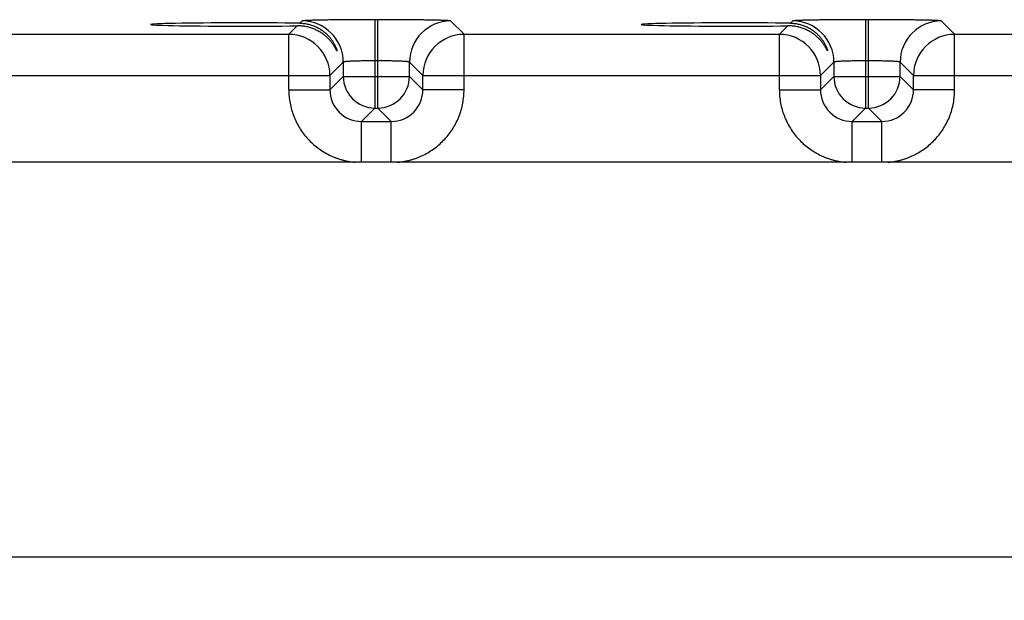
# Model space of a CAD drawing. Header units: inches. Extents: x 0 to 34, y 0 to 22.
# Tile 55 of 67: x 23 to 24.9, y 16.3 to 17.4. Entities that reach past the tile are written whole.
import ezdxf

# ---------------------------------------------------------------- set-up
doc = ezdxf.new("R2010")
doc.units = ezdxf.units.IN
doc.header["$LTSCALE"] = 1.87
doc.header["$MEASUREMENT"] = 0
doc.layers.get('0').update_dxf_attribs({"linetype": 'CONTINUOUS'})
doc.layers.add('DIMENSIONS', color=7, linetype='CONTINUOUS')
doc.styles.get("Standard").update_dxf_attribs({"font": 'txt', "width": 0.8})
doc.dimstyles.new('DIMSTYLE_1', dxfattribs={"dimtxt": 0.125, "dimasz": 0.18, "dimexe": 0.18, "dimexo": 0.0625, "dimgap": 0.09, "dimtad": 0, "dimtih": 1, "dimtoh": 1, "dimdec": 3, "dimzin": 4, "dimdsep": 46, "dimtxsty": 'STANDARD', "dimblk": '_FILLED', "dimblk1": '_FILLED', "dimblk2": '_FILLED', "dimcen": 0.09, "dimadec": 0, "dimazin": 0, "dimtp": 0.01, "dimtm": 0.01, "dimtfac": 1, "dimtdec": 3, "dimtofl": 0, "dimtmove": 0, "dimatfit": 3, "dimldrblk": '_FILLED', "dimfxl": 1, "dimtolj": 1, "dimtzin": 4, "dimarcsym": 0})

# ---------------------------------------------------------------- blocks, each defined once
blk = doc.blocks.new('_FILLED')
at = {"color": 0, "linetype": 'BYBLOCK'}
blk.add_solid([(0, 0), (-1, 0.174), (-1, -0.174)], dxfattribs=at)
blk = doc.blocks.new('*D5')
at = {"layer": 'DIMENSIONS', "color": 2, "linetype": 'CONTINUOUS'}
for p, q in [((21.5825, 16.2534), (21.5825, 18.9793)), ((28.0825, 16.2534), (28.0825, 18.9793)), ((21.5825, 18.8543), (24.1075, 18.8543)), ((28.0825, 18.8543), (25.5575, 18.8543))]:
    blk.add_line(p, q, dxfattribs=at)
at = {"layer": 'DIMENSIONS', "color": 2, "linetype": 'CONTINUOUS', "xscale": 0.18, "yscale": 0.18, "zscale": 0.18, "rotation": 180}
blk.add_blockref('_FILLED', (21.5825, 18.8543), dxfattribs=at)
at = {"layer": 'DIMENSIONS', "color": 2, "linetype": 'CONTINUOUS', "xscale": 0.18, "yscale": 0.18, "zscale": 0.18}
blk.add_blockref('_FILLED', (28.0825, 18.8543), dxfattribs=at)
at = {"layer": 'DIMENSIONS', "color": 2, "linetype": 'CONTINUOUS', "insert": (24.8325, 18.9168), "char_height": 0.125, "width": 1.325, "attachment_point": 2, "line_spacing_factor": 0.9}
blk.add_mtext('6.500{\\Ftxt.shx;\\W1.000000;\\H0.125000; }[165.1]', dxfattribs=at)

msp = doc.modelspace()

# ---------------------------------------------------------------- linework, layer by layer
at = {"color": 7, "linetype": 'CONTINUOUS'}
for p, q in [((23.5295, 17.3423), (23.5134, 17.3262)), ((23.5387, 17.3515), (23.5345, 17.3473)), ((23.6767, 17.3539), (23.6767, 17.1865)), ((23.6823, 17.3539), (23.6767, 17.3539)), ((23.6823, 17.1865), (23.6823, 17.3539)), ((23.8456, 17.3262), (23.8202, 17.3515)), ((24.4595, 17.3423), (24.4434, 17.3262)), ((24.4687, 17.3515), (24.4645, 17.3473)), ((24.6067, 17.3539), (24.6067, 17.1865)), ((24.6123, 17.3539), (24.6067, 17.3539)), ((24.6123, 17.1865), (24.6123, 17.3539)), ((24.7756, 17.3262), (24.7502, 17.3515)), ((22.9156, 17.3262), (23.5134, 17.3262)), ((23.5134, 17.2211), (23.5134, 17.3262)), ((23.8456, 17.2211), (23.8456, 17.3262)), ((23.8456, 17.3262), (24.4434, 17.3262)), ((24.4434, 17.2211), (24.4434, 17.3262)), ((24.7756, 17.2211), (24.7756, 17.3262)), ((24.7756, 17.3262), (25.3734, 17.3262)), ((23.6167, 17.2735), (23.5913, 17.2482)), ((23.6167, 17.2735), (23.6167, 17.2465)), ((23.6823, 17.2759), (23.6767, 17.2759)), ((23.7423, 17.2465), (23.7423, 17.2735)), ((23.7676, 17.2482), (23.7423, 17.2735)), ((24.5467, 17.2735), (24.5213, 17.2482)), ((24.5467, 17.2735), (24.5467, 17.2465)), ((24.6123, 17.2759), (24.6067, 17.2759)), ((24.6723, 17.2465), (24.6723, 17.2735)), ((24.6976, 17.2482), (24.6723, 17.2735)), ((22.8376, 17.2482), (23.5913, 17.2482)), ((23.5913, 17.2482), (23.5913, 17.2211)), ((23.6167, 17.2465), (23.5913, 17.2211)), ((23.6167, 17.2465), (23.7423, 17.2465)), ((23.7423, 17.2465), (23.7676, 17.2211)), ((23.7676, 17.2211), (23.7676, 17.2482)), ((23.7676, 17.2482), (24.5213, 17.2482)), ((24.5213, 17.2482), (24.5213, 17.2211)), ((24.5467, 17.2465), (24.5213, 17.2211)), ((24.5467, 17.2465), (24.6723, 17.2465)), ((24.6723, 17.2465), (24.6976, 17.2211)), ((24.6976, 17.2211), (24.6976, 17.2482)), ((24.6976, 17.2482), (25.4513, 17.2482)), ((23.5134, 17.2211), (23.5913, 17.2211)), ((23.8456, 17.2211), (23.7676, 17.2211)), ((24.4434, 17.2211), (24.5213, 17.2211)), ((24.7756, 17.2211), (24.6976, 17.2211)), ((23.6767, 17.1865), (23.6513, 17.1612)), ((23.6767, 17.1865), (23.6823, 17.1865)), ((23.6823, 17.1865), (23.7076, 17.1612)), ((24.6067, 17.1865), (24.5813, 17.1612)), ((24.6067, 17.1865), (24.6123, 17.1865)), ((24.6123, 17.1865), (24.6376, 17.1612)), ((23.6513, 17.0837), (23.6513, 17.1612)), ((23.6513, 17.1612), (23.7076, 17.1612)), ((23.7076, 17.0837), (23.7076, 17.1612)), ((24.5813, 17.0837), (24.5813, 17.1612)), ((24.5813, 17.1612), (24.6376, 17.1612)), ((24.6376, 17.0837), (24.6376, 17.1612)), ((28.3619, 17.0837), (21.2879, 17.0837)), ((21.2879, 16.3357), (28.3679, 16.3357))]:
    msp.add_line(p, q, dxfattribs=at)
for centre, radius, start, end in [((23.5387, 17.2735), 0.078, 0.0209, 89.9791), ((23.8203, 17.2735), 0.078, 90.0209, 179.9791), ((24.4687, 17.2735), 0.078, 0.0209, 89.9791), ((24.7503, 17.2735), 0.078, 90.0209, 179.9791), ((23.5133, 17.2481), 0.078, 0.0209, 89.9791), ((23.8456, 17.2481), 0.078, 90.0209, 179.9791), ((24.4433, 17.2481), 0.078, 0.0209, 89.9791), ((24.7756, 17.2481), 0.078, 90.0209, 179.9791), ((23.6767, 17.2465), 0.06, 180.021, 269.979), ((23.6822, 17.2465), 0.06, 270.021, 359.979), ((24.6067, 17.2465), 0.06, 180.021, 269.979), ((24.6122, 17.2465), 0.06, 270.021, 359.979), ((23.6513, 17.2211), 0.06, 179.9638, 270.0362), ((23.7077, 17.2211), 0.06, 269.9638, 0.0362), ((24.5813, 17.2211), 0.06, 179.9638, 270.0362), ((24.6377, 17.2211), 0.06, 269.9638, 0.0362)]:
    msp.add_arc(centre, radius, start, end, dxfattribs=at)
for centre in [(23.4285, 17.3448), (24.3585, 17.3448)]:
    msp.add_ellipse(centre, major_axis=(0.1771, 0), ratio=0.017455, start_param=0.92934, end_param=5.318939, dxfattribs=at)
for points, knots in [([(23.6048, 17.2949), (23.6048, 17.2949), (23.6048, 17.2949), (23.6047, 17.2948), (23.6047, 17.2948), (23.6047, 17.2948), (23.6047, 17.2948), (23.6047, 17.2948), (23.6047, 17.2948), (23.6046, 17.2948), (23.6046, 17.2949), (23.6045, 17.295), (23.6044, 17.2951), (23.6043, 17.2953), (23.6042, 17.2954), (23.6041, 17.2956), (23.6039, 17.2959), (23.6037, 17.2964), (23.6034, 17.2969), (23.603, 17.2976), (23.6027, 17.2983), (23.6022, 17.2991), (23.6018, 17.2999), (23.6013, 17.3008), (23.6006, 17.302), (23.5996, 17.3037), (23.5983, 17.3057), (23.5968, 17.3078), (23.5953, 17.31), (23.5936, 17.3122), (23.5917, 17.3144), (23.589, 17.3174), (23.5853, 17.321), (23.5804, 17.3252), (23.5748, 17.3292), (23.5687, 17.3328), (23.562, 17.336), (23.5547, 17.3387), (23.5467, 17.3408), (23.5383, 17.3421), (23.5324, 17.3423), (23.5295, 17.3423)], [0, 0, 0, 0, 0.000744, 0.001017, 0.001234, 0.001411, 0.001579, 0.001771, 0.002012, 0.002681, 0.003627, 0.004861, 0.006386, 0.008197, 0.01029, 0.012656, 0.015288, 0.021317, 0.028308, 0.036183, 0.044867, 0.054289, 0.064385, 0.075095, 0.086359, 0.110368, 0.136091, 0.163269, 0.19172, 0.221291, 0.251884, 0.283419, 0.349095, 0.418084, 0.490324, 0.565878, 0.6449, 0.727597, 0.814203, 0.904944, 1, 1, 1, 1]), ([(23.5345, 17.3473), (23.5373, 17.3472), (23.5428, 17.3469), (23.5508, 17.3454), (23.5583, 17.3432), (23.5652, 17.3404), (23.5715, 17.3371), (23.5772, 17.3333), (23.5824, 17.3293), (23.587, 17.325), (23.591, 17.3205), (23.5946, 17.3159), (23.5971, 17.3121), (23.5989, 17.309), (23.6001, 17.3069), (23.6011, 17.3047), (23.6021, 17.3027), (23.6029, 17.3009), (23.6035, 17.2991), (23.604, 17.2979), (23.6043, 17.2969), (23.6044, 17.2964), (23.6046, 17.2959), (23.6047, 17.2955), (23.6047, 17.2952), (23.6048, 17.295), (23.6048, 17.2949), (23.6048, 17.2949)], [0, 0, 0, 0, 0.090632, 0.177141, 0.259792, 0.338875, 0.414675, 0.487442, 0.557365, 0.624551, 0.689001, 0.750561, 0.808853, 0.836574, 0.863163, 0.888452, 0.912192, 0.93409, 0.953751, 0.970713, 0.978013, 0.98443, 0.989897, 0.994347, 0.997723, 0.998999, 1, 1, 1, 1]), ([(23.6767, 17.3539), (23.6678, 17.3539), (23.6546, 17.3539), (23.6372, 17.3538), (23.6246, 17.3537), (23.6125, 17.3536), (23.601, 17.3535), (23.5902, 17.3534), (23.5803, 17.3532), (23.5725, 17.3531), (23.5668, 17.3529), (23.5629, 17.3528), (23.5592, 17.3528), (23.5559, 17.3527), (23.5528, 17.3525), (23.55, 17.3524), (23.5475, 17.3523), (23.5453, 17.3522), (23.5434, 17.3521), (23.5421, 17.352), (23.5411, 17.3519), (23.5406, 17.3519), (23.5401, 17.3518), (23.5396, 17.3518), (23.5393, 17.3517), (23.539, 17.3517), (23.5389, 17.3516), (23.5388, 17.3516), (23.5387, 17.3515), (23.5387, 17.3515)], [0, 0, 0, 0, 0.192886, 0.287057, 0.378524, 0.466426, 0.549936, 0.628265, 0.700682, 0.766498, 0.796738, 0.825102, 0.851523, 0.875939, 0.898294, 0.918535, 0.936614, 0.95249, 0.966127, 0.977496, 0.982322, 0.986571, 0.990242, 0.993335, 0.995851, 0.997791, 0.999164, 0.999645, 1, 1, 1, 1]), ([(23.8202, 17.3515), (23.8202, 17.3515), (23.8202, 17.3516), (23.8201, 17.3516), (23.8199, 17.3517), (23.8197, 17.3517), (23.8193, 17.3518), (23.8189, 17.3518), (23.8184, 17.3519), (23.8178, 17.3519), (23.8169, 17.352), (23.8155, 17.3521), (23.8136, 17.3522), (23.8115, 17.3523), (23.809, 17.3524), (23.8062, 17.3525), (23.8031, 17.3527), (23.7997, 17.3528), (23.7961, 17.3528), (23.7922, 17.3529), (23.7864, 17.3531), (23.7787, 17.3532), (23.7687, 17.3534), (23.758, 17.3535), (23.7465, 17.3536), (23.7344, 17.3537), (23.7218, 17.3538), (23.7044, 17.3539), (23.6911, 17.3539), (23.6823, 17.3539)], [0, 0, 0, 0, 0.000355, 0.000836, 0.002209, 0.004149, 0.006665, 0.009758, 0.013429, 0.017678, 0.022504, 0.033873, 0.04751, 0.063386, 0.081465, 0.101706, 0.124061, 0.148477, 0.174898, 0.203262, 0.233502, 0.299318, 0.371735, 0.450064, 0.533574, 0.621476, 0.712943, 0.807114, 1, 1, 1, 1]), ([(24.5348, 17.2949), (24.5348, 17.2949), (24.5348, 17.2949), (24.5347, 17.2948), (24.5347, 17.2948), (24.5347, 17.2948), (24.5347, 17.2948), (24.5347, 17.2948), (24.5347, 17.2948), (24.5346, 17.2948), (24.5346, 17.2949), (24.5345, 17.295), (24.5344, 17.2951), (24.5343, 17.2953), (24.5342, 17.2954), (24.5341, 17.2956), (24.5339, 17.2959), (24.5337, 17.2964), (24.5334, 17.2969), (24.533, 17.2976), (24.5327, 17.2983), (24.5322, 17.2991), (24.5318, 17.2999), (24.5313, 17.3008), (24.5306, 17.302), (24.5296, 17.3037), (24.5283, 17.3057), (24.5268, 17.3078), (24.5253, 17.31), (24.5236, 17.3122), (24.5217, 17.3144), (24.519, 17.3174), (24.5153, 17.321), (24.5104, 17.3252), (24.5048, 17.3292), (24.4987, 17.3328), (24.492, 17.336), (24.4847, 17.3387), (24.4767, 17.3408), (24.4683, 17.3421), (24.4624, 17.3423), (24.4595, 17.3423)], [0, 0, 0, 0, 0.000744, 0.001017, 0.001234, 0.001411, 0.001579, 0.001771, 0.002012, 0.002681, 0.003627, 0.004861, 0.006386, 0.008197, 0.01029, 0.012656, 0.015288, 0.021317, 0.028308, 0.036183, 0.044867, 0.054289, 0.064385, 0.075095, 0.086359, 0.110368, 0.136091, 0.163269, 0.19172, 0.221291, 0.251884, 0.283419, 0.349095, 0.418084, 0.490324, 0.565878, 0.6449, 0.727597, 0.814203, 0.904944, 1, 1, 1, 1]), ([(24.4645, 17.3473), (24.4673, 17.3472), (24.4728, 17.3469), (24.4808, 17.3454), (24.4883, 17.3432), (24.4952, 17.3404), (24.5015, 17.3371), (24.5072, 17.3333), (24.5124, 17.3293), (24.517, 17.325), (24.521, 17.3205), (24.5246, 17.3159), (24.5271, 17.3121), (24.5289, 17.309), (24.5301, 17.3069), (24.5311, 17.3047), (24.5321, 17.3027), (24.5329, 17.3009), (24.5335, 17.2991), (24.534, 17.2979), (24.5343, 17.2969), (24.5344, 17.2964), (24.5346, 17.2959), (24.5347, 17.2955), (24.5347, 17.2952), (24.5348, 17.295), (24.5348, 17.2949), (24.5348, 17.2949)], [0, 0, 0, 0, 0.090632, 0.177141, 0.259792, 0.338875, 0.414675, 0.487442, 0.557365, 0.624551, 0.689001, 0.750561, 0.808853, 0.836574, 0.863163, 0.888452, 0.912192, 0.93409, 0.953751, 0.970713, 0.978013, 0.98443, 0.989897, 0.994347, 0.997723, 0.998999, 1, 1, 1, 1]), ([(24.6067, 17.3539), (24.5978, 17.3539), (24.5846, 17.3539), (24.5672, 17.3538), (24.5546, 17.3537), (24.5425, 17.3536), (24.531, 17.3535), (24.5202, 17.3534), (24.5103, 17.3532), (24.5025, 17.3531), (24.4968, 17.3529), (24.4929, 17.3528), (24.4892, 17.3528), (24.4859, 17.3527), (24.4828, 17.3525), (24.48, 17.3524), (24.4775, 17.3523), (24.4753, 17.3522), (24.4734, 17.3521), (24.4721, 17.352), (24.4711, 17.3519), (24.4706, 17.3519), (24.4701, 17.3518), (24.4696, 17.3518), (24.4693, 17.3517), (24.469, 17.3517), (24.4689, 17.3516), (24.4688, 17.3516), (24.4687, 17.3515), (24.4687, 17.3515)], [0, 0, 0, 0, 0.192886, 0.287057, 0.378524, 0.466426, 0.549936, 0.628265, 0.700682, 0.766498, 0.796738, 0.825102, 0.851523, 0.875939, 0.898294, 0.918535, 0.936614, 0.95249, 0.966127, 0.977496, 0.982322, 0.986571, 0.990242, 0.993335, 0.995851, 0.997791, 0.999164, 0.999645, 1, 1, 1, 1]), ([(24.7502, 17.3515), (24.7502, 17.3515), (24.7502, 17.3516), (24.7501, 17.3516), (24.7499, 17.3517), (24.7497, 17.3517), (24.7493, 17.3518), (24.7489, 17.3518), (24.7484, 17.3519), (24.7478, 17.3519), (24.7469, 17.352), (24.7455, 17.3521), (24.7436, 17.3522), (24.7415, 17.3523), (24.739, 17.3524), (24.7362, 17.3525), (24.7331, 17.3527), (24.7297, 17.3528), (24.7261, 17.3528), (24.7222, 17.3529), (24.7164, 17.3531), (24.7087, 17.3532), (24.6987, 17.3534), (24.688, 17.3535), (24.6765, 17.3536), (24.6644, 17.3537), (24.6518, 17.3538), (24.6344, 17.3539), (24.6211, 17.3539), (24.6123, 17.3539)], [0, 0, 0, 0, 0.000355, 0.000836, 0.002209, 0.004149, 0.006665, 0.009758, 0.013429, 0.017678, 0.022504, 0.033873, 0.04751, 0.063386, 0.081465, 0.101706, 0.124061, 0.148477, 0.174898, 0.203262, 0.233502, 0.299318, 0.371735, 0.450064, 0.533574, 0.621476, 0.712943, 0.807114, 1, 1, 1, 1]), ([(23.6767, 17.2759), (23.6728, 17.2759), (23.6671, 17.2759), (23.6595, 17.2758), (23.654, 17.2757), (23.6488, 17.2756), (23.6438, 17.2755), (23.6391, 17.2754), (23.6348, 17.2752), (23.6308, 17.2751), (23.6273, 17.2749), (23.6247, 17.2747), (23.6228, 17.2746), (23.6216, 17.2745), (23.6205, 17.2743), (23.6196, 17.2742), (23.6188, 17.2741), (23.6181, 17.274), (23.6175, 17.2739), (23.6172, 17.2738), (23.617, 17.2737), (23.6168, 17.2737), (23.6168, 17.2736), (23.6167, 17.2736), (23.6167, 17.2735)], [0, 0, 0, 0, 0.192533, 0.286527, 0.377824, 0.465561, 0.548915, 0.627103, 0.699391, 0.765105, 0.82363, 0.874426, 0.896777, 0.917026, 0.935131, 0.95105, 0.964754, 0.976217, 0.985428, 0.992393, 0.995048, 0.99717, 0.998794, 1, 1, 1, 1]), ([(23.7423, 17.2735), (23.7423, 17.2736), (23.7422, 17.2736), (23.7421, 17.2737), (23.742, 17.2737), (23.7418, 17.2738), (23.7414, 17.2739), (23.7409, 17.274), (23.7402, 17.2741), (23.7394, 17.2742), (23.7384, 17.2743), (23.7374, 17.2745), (23.7361, 17.2746), (23.7343, 17.2747), (23.7316, 17.2749), (23.7281, 17.2751), (23.7242, 17.2752), (23.7199, 17.2754), (23.7152, 17.2755), (23.7102, 17.2756), (23.7049, 17.2757), (23.6995, 17.2758), (23.6919, 17.2759), (23.6861, 17.2759), (23.6823, 17.2759)], [0, 0, 0, 0, 0.001206, 0.00283, 0.004952, 0.007607, 0.014572, 0.023783, 0.035246, 0.04895, 0.064869, 0.082974, 0.103223, 0.125574, 0.17637, 0.234895, 0.300609, 0.372897, 0.451085, 0.534439, 0.622176, 0.713473, 0.807467, 1, 1, 1, 1]), ([(24.6067, 17.2759), (24.6028, 17.2759), (24.5971, 17.2759), (24.5895, 17.2758), (24.584, 17.2757), (24.5788, 17.2756), (24.5738, 17.2755), (24.5691, 17.2754), (24.5648, 17.2752), (24.5608, 17.2751), (24.5573, 17.2749), (24.5547, 17.2747), (24.5528, 17.2746), (24.5516, 17.2745), (24.5505, 17.2743), (24.5496, 17.2742), (24.5488, 17.2741), (24.5481, 17.274), (24.5475, 17.2739), (24.5472, 17.2738), (24.547, 17.2737), (24.5468, 17.2737), (24.5468, 17.2736), (24.5467, 17.2736), (24.5467, 17.2735)], [0, 0, 0, 0, 0.192533, 0.286527, 0.377824, 0.465561, 0.548915, 0.627103, 0.699391, 0.765105, 0.82363, 0.874426, 0.896777, 0.917026, 0.935131, 0.95105, 0.964754, 0.976217, 0.985428, 0.992393, 0.995048, 0.99717, 0.998794, 1, 1, 1, 1]), ([(24.6723, 17.2735), (24.6723, 17.2736), (24.6722, 17.2736), (24.6721, 17.2737), (24.672, 17.2737), (24.6718, 17.2738), (24.6714, 17.2739), (24.6709, 17.274), (24.6702, 17.2741), (24.6694, 17.2742), (24.6684, 17.2743), (24.6674, 17.2745), (24.6661, 17.2746), (24.6643, 17.2747), (24.6616, 17.2749), (24.6581, 17.2751), (24.6542, 17.2752), (24.6499, 17.2754), (24.6452, 17.2755), (24.6402, 17.2756), (24.6349, 17.2757), (24.6295, 17.2758), (24.6219, 17.2759), (24.6161, 17.2759), (24.6123, 17.2759)], [0, 0, 0, 0, 0.001206, 0.00283, 0.004952, 0.007607, 0.014572, 0.023783, 0.035246, 0.04895, 0.064869, 0.082974, 0.103223, 0.125574, 0.17637, 0.234895, 0.300609, 0.372897, 0.451085, 0.534439, 0.622176, 0.713473, 0.807467, 1, 1, 1, 1]), ([(23.5134, 17.2211), (23.5134, 17.2169), (23.5137, 17.2083), (23.5155, 17.1957), (23.5185, 17.1832), (23.5226, 17.171), (23.5278, 17.1593), (23.534, 17.1481), (23.5413, 17.1376), (23.5495, 17.1277), (23.5586, 17.1187), (23.5685, 17.1106), (23.5791, 17.1034), (23.5884, 17.0982), (23.5962, 17.0946), (23.6021, 17.0922), (23.6081, 17.0901), (23.6143, 17.0882), (23.6205, 17.0866), (23.6267, 17.0853), (23.6331, 17.0843), (23.6373, 17.0839), (23.6394, 17.0837)], [0, 0, 0, 0, 0.062496, 0.124991, 0.187487, 0.249983, 0.312479, 0.374975, 0.43747, 0.499966, 0.562462, 0.624958, 0.687454, 0.74995, 0.781206, 0.812462, 0.843719, 0.874975, 0.90623, 0.937486, 0.968747, 1, 1, 1, 1]), ([(23.719, 17.0837), (23.7212, 17.0838), (23.7243, 17.0842), (23.7286, 17.0848), (23.7328, 17.0854), (23.7381, 17.0865), (23.7443, 17.0881), (23.7504, 17.0899), (23.7565, 17.092), (23.7624, 17.0945), (23.7702, 17.098), (23.7796, 17.1032), (23.7902, 17.1104), (23.8002, 17.1185), (23.8093, 17.1276), (23.8176, 17.1374), (23.8249, 17.148), (23.8311, 17.1592), (23.8364, 17.1709), (23.8405, 17.1831), (23.8434, 17.1956), (23.8452, 17.2083), (23.8456, 17.2169), (23.8456, 17.2211)], [0, 0, 0, 0, 0.031255, 0.046885, 0.062514, 0.09377, 0.125028, 0.156284, 0.18754, 0.218796, 0.250052, 0.312548, 0.375044, 0.437539, 0.500035, 0.562531, 0.625026, 0.687522, 0.750018, 0.812513, 0.875009, 0.937504, 1, 1, 1, 1]), ([(24.4434, 17.2211), (24.4434, 17.2169), (24.4437, 17.2083), (24.4455, 17.1957), (24.4485, 17.1832), (24.4526, 17.171), (24.4578, 17.1593), (24.464, 17.1481), (24.4713, 17.1376), (24.4795, 17.1277), (24.4886, 17.1187), (24.4985, 17.1106), (24.5091, 17.1034), (24.5184, 17.0982), (24.5262, 17.0946), (24.5321, 17.0922), (24.5381, 17.0901), (24.5443, 17.0882), (24.5505, 17.0866), (24.5567, 17.0853), (24.5631, 17.0843), (24.5673, 17.0839), (24.5694, 17.0837)], [0, 0, 0, 0, 0.062496, 0.124991, 0.187487, 0.249983, 0.312479, 0.374975, 0.43747, 0.499966, 0.562462, 0.624958, 0.687454, 0.74995, 0.781206, 0.812462, 0.843719, 0.874975, 0.90623, 0.937486, 0.968747, 1, 1, 1, 1]), ([(24.649, 17.0837), (24.6512, 17.0838), (24.6543, 17.0842), (24.6586, 17.0848), (24.6628, 17.0854), (24.6681, 17.0865), (24.6743, 17.0881), (24.6804, 17.0899), (24.6865, 17.092), (24.6924, 17.0945), (24.7002, 17.098), (24.7096, 17.1032), (24.7202, 17.1104), (24.7302, 17.1185), (24.7393, 17.1276), (24.7476, 17.1374), (24.7549, 17.148), (24.7611, 17.1592), (24.7664, 17.1709), (24.7705, 17.1831), (24.7734, 17.1956), (24.7752, 17.2083), (24.7756, 17.2169), (24.7756, 17.2211)], [0, 0, 0, 0, 0.031255, 0.046885, 0.062514, 0.09377, 0.125028, 0.156284, 0.18754, 0.218796, 0.250052, 0.312548, 0.375044, 0.437539, 0.500035, 0.562531, 0.625026, 0.687522, 0.750018, 0.812513, 0.875009, 0.937504, 1, 1, 1, 1])]:
    msp.add_open_spline(points, degree=3, knots=knots, dxfattribs=at)

# ---------------------------------------------------------------- dimensions: what is measured, and where the dimension line sits
at = {"layer": 'DIMENSIONS', "color": 2, "linetype": 'CONTINUOUS'}
dim = msp.add_linear_dim(base=(28.0825, 18.8543), p1=(21.5825, 16.2534), p2=(28.0825, 16.2534), dimstyle='DIMSTYLE_1', dxfattribs=at)
dim.commit()
dim.dimension.update_dxf_attribs({"geometry": '*D5', "text_midpoint": (24.6825, 18.8543), "dimtype": 160})

doc.saveas('drawing.dxf')
